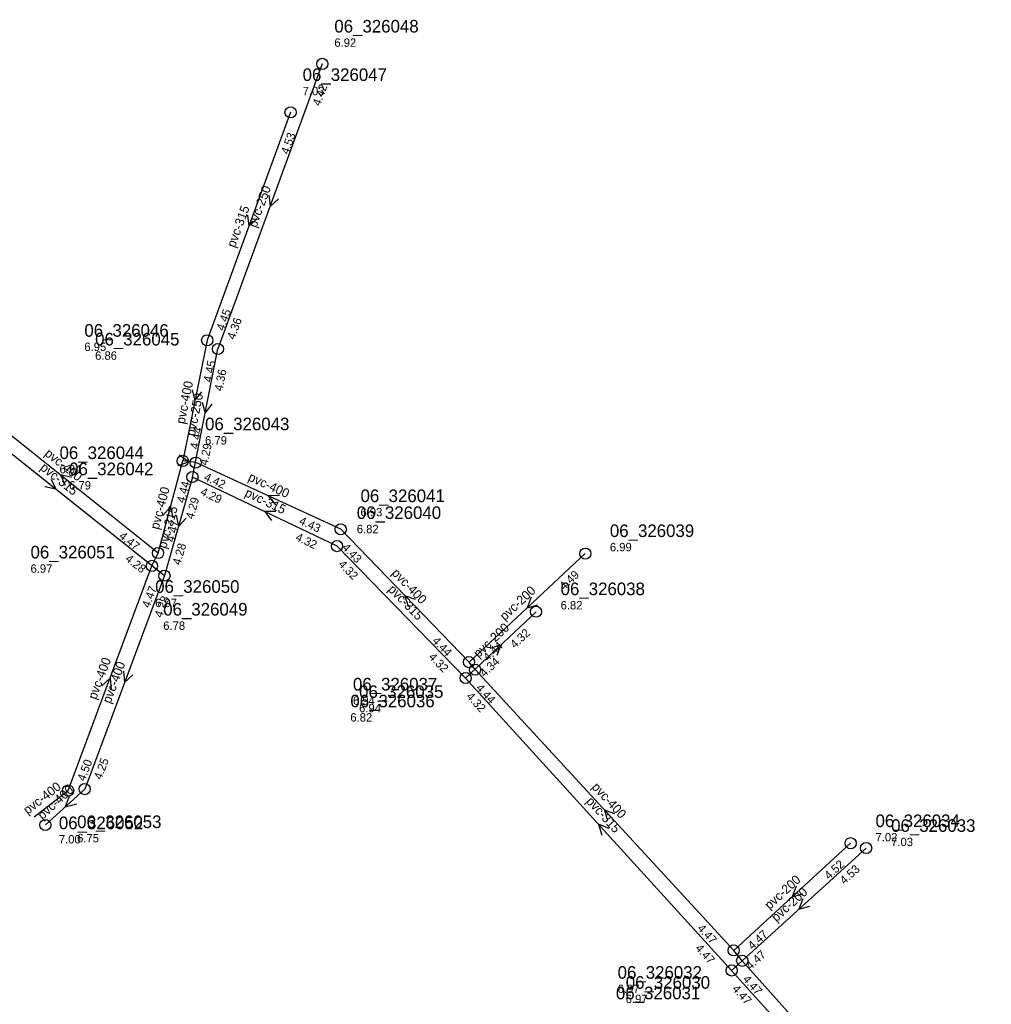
# Model space of a CAD drawing. Header units: metres. Extents: x 165220 to 165904, y 447259 to 448551.
# Tile 13 of 13: x 165696 to 165834, y 448247 to 448388. Entities that reach past the tile are written whole.
import ezdxf

# ---------------------------------------------------------------- set-up
doc = ezdxf.new("R2010")
doc.units = ezdxf.units.M

msp = doc.modelspace()

# ---------------------------------------------------------------- linework, layer by layer
at = {"layer": 'CON_BxH200x200mm', "linetype": 'Continuous'}
for points in [[(165776.385, 448311.807), (165759.773, 448296.306)], [(165759.292, 448294.038), (165769.349, 448303.509)], [(165797.296, 448252.271), (165816.522, 448269.755)], [(165814.295, 448270.442), (165797.591, 448255.143)]]:
    msp.add_lwpolyline(points, dxfattribs=at)
at = {"layer": 'CON_BxH250x250mm', "linetype": 'Continuous'}
for points in [[(165738.809, 448381.756), (165723.905, 448341.041)], [(165720.252, 448322.746), (165723.905, 448341.041)]]:
    msp.add_lwpolyline(points, dxfattribs=at)
at = {"layer": 'CON_BxH315x315mm', "linetype": 'Continuous'}
for points in [[(165734.277, 448374.842), (165722.361, 448342.283)], [(165685.241, 448333.331), (165716.251, 448308.662)], [(165720.252, 448322.746), (165716.251, 448308.662)], [(165740.914, 448312.879), (165720.252, 448322.746)], [(165759.292, 448294.038), (165740.914, 448312.879)], [(165797.296, 448252.271), (165759.292, 448294.038)], [(165834.327, 448211.081), (165797.296, 448252.271)]]:
    msp.add_lwpolyline(points, dxfattribs=at)
at = {"layer": 'CON_BxH400x400mm', "linetype": 'Continuous'}
for points in [[(165722.361, 448342.283), (165718.882, 448325.055)], [(165715.344, 448311.893), (165687.429, 448334.178)], [(165715.344, 448311.893), (165718.882, 448325.055)], [(165720.735, 448324.813), (165718.882, 448325.055)], [(165741.447, 448315.285), (165720.735, 448324.813)], [(165759.773, 448296.306), (165741.447, 448315.285)], [(165759.773, 448296.306), (165741.447, 448315.285)], [(165714.464, 448310.064), (165715.344, 448311.893)], [(165702.492, 448277.967), (165714.464, 448310.064)], [(165716.251, 448308.662), (165704.855, 448278.182)], [(165760.65, 448295.241), (165759.773, 448296.306)], [(165797.591, 448255.143), (165760.65, 448295.241)], [(165704.855, 448278.182), (165699.243, 448273.052)], [(165697.637, 448274.208), (165702.492, 448277.967)], [(165798.809, 448253.646), (165797.591, 448255.143)], [(165834.404, 448213.886), (165798.809, 448253.646)]]:
    msp.add_lwpolyline(points, dxfattribs=at)
at = {"layer": 'NOD_inspectieput'}
for centre in [(165738.81, 448381.76), (165734.28, 448374.84), (165722.36, 448342.28), (165723.9, 448341.04), (165718.88, 448325.05), (165720.73, 448324.81), (165720.25, 448322.75), (165741.45, 448315.28), (165740.91, 448312.88), (165715.34, 448311.89), (165776.39, 448311.81), (165714.46, 448310.06), (165716.25, 448308.66), (165769.35, 448303.51), (165759.77, 448296.31), (165760.65, 448295.24), (165759.29, 448294.04), (165702.49, 448277.97), (165704.86, 448278.18), (165699.24, 448273.05), (165814.3, 448270.44), (165816.52, 448269.76), (165797.59, 448255.14), (165798.81, 448253.65), (165797.3, 448252.27)]:
    msp.add_circle(centre, 0.8, dxfattribs=at)
at = {"layer": 'PIJL'}
for points in [[(165731.18, 448363), (165731.36, 448361.4), (165732.53, 448362.5)], [(165728.14, 448360.16), (165728.32, 448358.56), (165729.49, 448359.67)], [(165720.2, 448335.22), (165720.62, 448333.67), (165721.61, 448334.94)], [(165721.65, 448333.45), (165722.08, 448331.89), (165723.07, 448333.16)], [(165718.36, 448325.91), (165719.81, 448324.93), (165718.16, 448324.36)], [(165700.07, 448322.46), (165700.75, 448321), (165699.17, 448321.33)], [(165702.96, 448322.7), (165701.39, 448323.04), (165702.06, 448321.57)], [(165732.7, 448320.1), (165731.09, 448320.05), (165732.1, 448318.79)], [(165716.04, 448317.27), (165717.11, 448318.47), (165717.43, 448316.9)], [(165732.19, 448317.84), (165730.58, 448317.81), (165731.57, 448316.54)], [(165717.95, 448317.29), (165718.25, 448315.7), (165719.34, 448316.89)], [(165752.13, 448305.26), (165750.61, 448305.8), (165751.09, 448304.26)], [(165752.13, 448305.26), (165750.61, 448305.8), (165751.09, 448304.26)], [(165768.64, 448305.57), (165768.08, 448304.06), (165769.62, 448304.51)], [(165762.78, 448298.31), (165764.32, 448298.77), (165763.77, 448297.26)], [(165710.38, 448295.02), (165710.55, 448293.42), (165711.73, 448294.52)], [(165707.3, 448292.92), (165708.48, 448294.02), (165708.65, 448292.41)], [(165702.67, 448277.25), (165702.05, 448275.62), (165703.73, 448276.09)], [(165780.63, 448274.62), (165779.12, 448275.19), (165779.57, 448273.65)], [(165779.8, 448272.57), (165778.29, 448273.15), (165778.73, 448271.6)], [(165806.52, 448264.3), (165805.94, 448262.79), (165807.49, 448263.23)], [(165807.49, 448262.51), (165806.91, 448261.01), (165808.46, 448261.45)]]:
    msp.add_lwpolyline(points, dxfattribs=at)

# ---------------------------------------------------------------- texts
at = {"layer": 'DMM_BxH200x200mm'}
for rotation, p in [(43.02, (165764.89, 448302.16)), (43.28, (165761.14, 448296.85)), (42.49, (165802.72, 448260.89)), (42.28, (165803.69, 448259.14))]:
    msp.add_text('pvc-200', height=1.3, rotation=rotation, dxfattribs=at).set_placement(p)
at = {"layer": 'DMM_BxH250x250mm'}
for rotation, p in [(69.89, (165729.38, 448358.27)), (78.71, (165720.59, 448328.5))]:
    msp.add_text('pvc-250', height=1.3, rotation=rotation, dxfattribs=at).set_placement(p)
at = {"layer": 'DMM_BxH315x315mm'}
for rotation, p in [(69.9, (165726.33, 448355.42)), (-38.5, (165698.39, 448323.89)), (-25.53, (165727.63, 448320.08)), (74.14, (165716.5, 448312.43)), (-45.71, (165748.12, 448306.61)), (-47.7, (165776.42, 448276.37))]:
    msp.add_text('pvc-315', height=1.3, rotation=rotation, dxfattribs=at).set_placement(p)
at = {"layer": 'DMM_BxH400x400mm'}
for rotation, p in [(78.58, (165719.14, 448330.25)), (-38.6, (165699.03, 448325.92)), (-24.7, (165728.11, 448322.3)), (74.95, (165715.42, 448315.17)), (-46, (165748.64, 448308.95)), (-46, (165748.64, 448308.95)), (69.54, (165706.49, 448290.87)), (69.5, (165708.54, 448290.3)), (37.75, (165696.71, 448274.49)), (42.43, (165698.83, 448273.73)), (-47.35, (165777.23, 448278.4))]:
    msp.add_text('pvc-400', height=1.3, rotation=rotation, dxfattribs=at).set_placement(p)
at = {"layer": 'INV_BxH200x200mm'}
for s, rotation, p in [('4.49', 43.02, (165773.34, 448306.51)), ('4.32', 43.28, (165766.33, 448298.19)), ('4.44', 43.02, (165762.46, 448296.35)), ('4.34', 43.28, (165761.98, 448294.1)), ('4.52', 42.49, (165811.2, 448265.17)), ('4.53', 42.28, (165813.41, 448264.49)), ('4.47', 42.49, (165800.28, 448255.17)), ('4.47', 42.28, (165799.99, 448252.28))]:
    msp.add_text(s, height=1.2, rotation=rotation, dxfattribs=at).set_placement(p)
at = {"layer": 'INV_BxH250x250mm'}
for s, rotation, p in [('4.42', 69.89, (165738.49, 448375.65)), ('4.36', 69.89, (165726.28, 448342.3)), ('4.36', 78.71, (165724.53, 448334.96)), ('4.29', 78.71, (165722.41, 448324.35))]:
    msp.add_text(s, height=1.2, rotation=rotation, dxfattribs=at).set_placement(p)
at = {"layer": 'INV_BxH315x315mm'}
for s, rotation, p in [('4.53', 69.9, (165733.96, 448368.74)), ('4.45', 69.9, (165724.74, 448343.54)), ('4.29', -25.53, (165721.28, 448320.26)), ('4.29', 74.14, (165720.39, 448316.64)), ('4.32', -25.53, (165734.87, 448313.77)), ('4.28', 74.14, (165718.53, 448310.09)), ('4.28', -38.5, (165710.56, 448310.89)), ('4.32', -45.71, (165741.02, 448310.19)), ('4.32', -45.71, (165753.93, 448296.96)), ('4.32', -47.7, (165759.31, 448291.35)), ('4.47', -47.7, (165792.03, 448255.38)), ('4.47', -48.04, (165797.29, 448249.58))]:
    msp.add_text(s, height=1.2, rotation=rotation, dxfattribs=at).set_placement(p)
at = {"layer": 'INV_BxH400x400mm'}
for s, rotation, p in [('4.45', 78.58, (165722.97, 448336.2)), ('4.44', 78.58, (165721.04, 448326.66)), ('4.42', -24.7, (165721.8, 448322.34)), ('4.44', 74.95, (165719.1, 448318.95)), ('4.47', 74.95, (165717.6, 448313.36)), ('4.43', -24.7, (165735.39, 448316.09)), ('4.47', -38.6, (165709.66, 448314.13)), ('4.43', -46, (165741.54, 448312.6)), ('4.43', -46, (165741.54, 448312.6)), ('4.47', 69.54, (165714.11, 448303.96)), ('4.28', 69.5, (165715.89, 448302.56)), ('4.44', -46, (165754.42, 448299.26)), ('4.44', -46, (165754.42, 448299.26)), ('4.44', -47.35, (165760.68, 448292.55)), ('4.50', 69.54, (165704.88, 448279.21)), ('4.25', 69.5, (165707.24, 448279.42)), ('4.47', -47.35, (165792.31, 448258.22)), ('4.47', -48.16, (165798.8, 448250.96))]:
    msp.add_text(s, height=1.2, rotation=rotation, dxfattribs=at).set_placement(p)
at = {"layer": 'NLV_inspectieput'}
for s, p in [('6.92', (165740.53, 448384.2)), ('7.03', (165736, 448377.28)), ('6.95', (165704.81, 448340.75)), ('6.86', (165706.35, 448339.5)), ('6.79', (165722.06, 448327.39)), ('6.94', (165701.26, 448323.28)), ('6.79', (165702.63, 448320.97)), ('6.93', (165744.27, 448317.13)), ('6.82', (165743.74, 448314.72)), ('6.99', (165779.9, 448312.14)), ('6.97', (165697.12, 448309.08)), ('6.97', (165714.93, 448304.17)), ('6.82', (165772.86, 448303.84)), ('6.78', (165716.08, 448300.92)), ('6.94', (165743.19, 448290.22)), ('6.94', (165744.07, 448289.15)), ('6.82', (165742.82, 448287.82)), ('7.00', (165701.17, 448270.41)), ('6.75', (165703.78, 448270.57)), ('7.02', (165817.86, 448270.71)), ('7.03', (165820.09, 448270.03)), ('6.97', (165781.01, 448249.05)), ('6.97', (165782.17, 448247.62))]:
    msp.add_text(s, height=1.2, dxfattribs=at).set_placement(p)
at = {"layer": 'NNR_inspectieput'}
for s, p in [('06_326048', (165740.53, 448386.24)), ('06_326047', (165736, 448379.32)), ('06_326046', (165704.81, 448342.79)), ('06_326045', (165706.35, 448341.54)), ('06_326043', (165722.06, 448329.43)), ('06_326044', (165701.26, 448325.32)), ('06_326042', (165702.63, 448323.01)), ('06_326041', (165744.27, 448319.17)), ('06_326040', (165743.74, 448316.76)), ('06_326039', (165779.9, 448314.18)), ('06_326051', (165697.12, 448311.12)), ('06_326050', (165714.93, 448306.21)), ('06_326038', (165772.86, 448305.88)), ('06_326049', (165716.08, 448302.96)), ('06_326037', (165743.19, 448292.26)), ('06_326035', (165744.07, 448291.19)), ('06_326036', (165742.82, 448289.86)), ('06_326052', (165701.17, 448272.45)), ('06_326053', (165703.78, 448272.61)), ('06_326034', (165817.86, 448272.75)), ('06_326033', (165820.09, 448272.07)), ('06_326032', (165781.01, 448251.09)), ('06_326030', (165782.17, 448249.66)), ('06_326031', (165780.77, 448248.16))]:
    msp.add_text(s, height=1.8, dxfattribs=at).set_placement(p)

doc.saveas('drawing.dxf')
